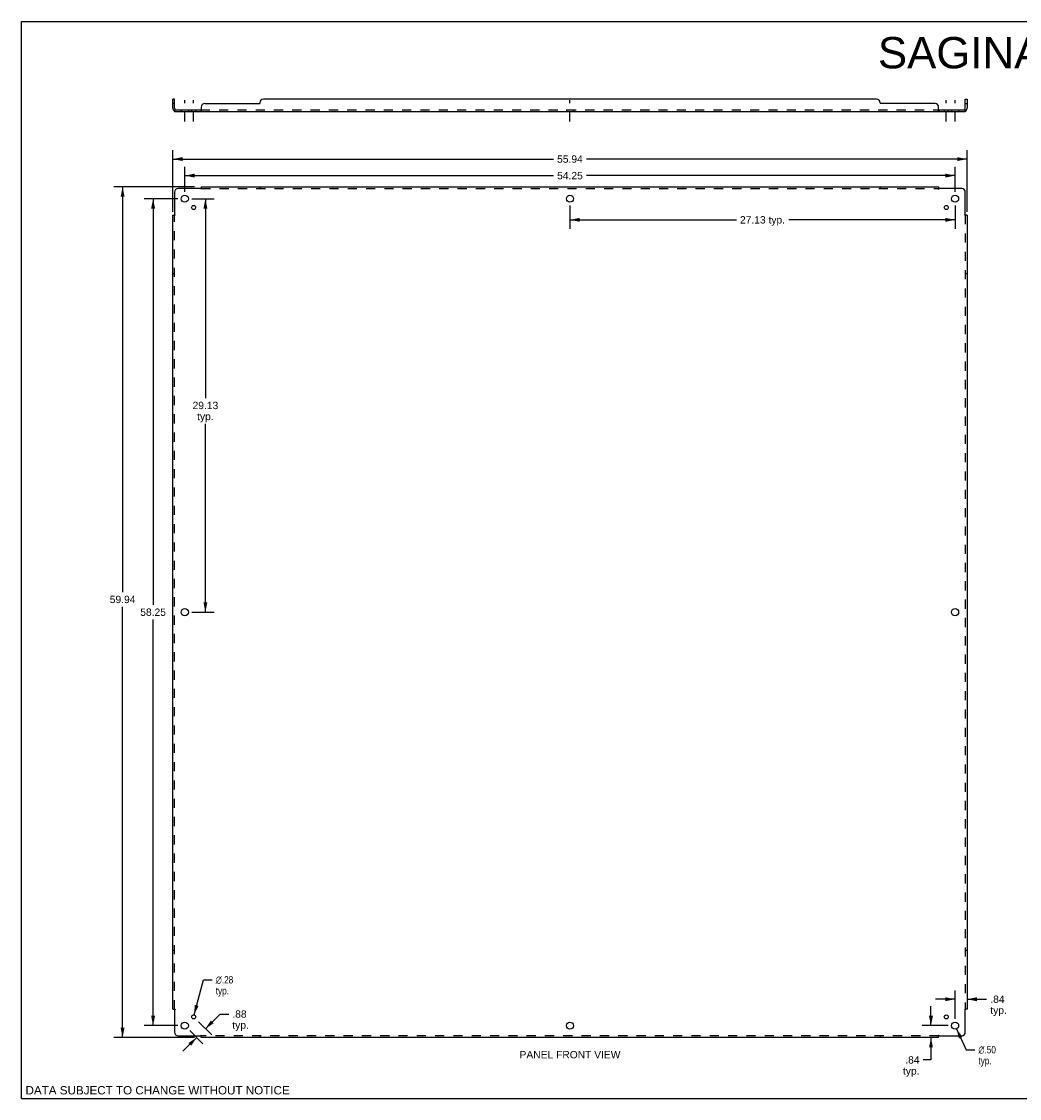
# Model space of a CAD drawing. Header units: inches. Extents: x 0 to 117, y 0 to 76.
# Tile 1 of 2: x 0 to 70, y 0 to 76. Entities that reach past the tile are written whole.
import ezdxf

# ---------------------------------------------------------------- set-up
doc = ezdxf.new("R2010")
doc.units = ezdxf.units.IN
doc.header["$LTSCALE"] = 6.448276
doc.header["$MEASUREMENT"] = 0
doc.linetypes.add('DASHED', pattern=[0.2, 0.1, -0.1])
doc.linetypes.add('HIDDEN', pattern=[0.2, 0.1, -0.1])
doc.layers.get('0').update_dxf_attribs({"linetype": 'CONTINUOUS'})
for name, color, linetype in [('02___PRT_ALL_AXES', 7, 'CONTINUOUS'), ('21_WIDE_OR_GREATER', 7, 'CONTINUOUS'), ('DEFAULT_2', 8, 'HIDDEN'), ('DIMENSIONS', 7, 'CONTINUOUS')]:
    doc.layers.add(name, color=color, linetype=linetype)
doc.styles.get("Standard").update_dxf_attribs({"font": 'arial.ttf'})
doc.styles.add('TEXTSTYLE_1', font='gdt', dxfattribs={"width": 0.8})
doc.dimstyles.new('DIMSTYLE_1', dxfattribs={"dimtxt": 0.517241, "dimasz": 0.689655, "dimexe": 0.09, "dimexo": 0.07, "dimgap": 0.0375, "dimtad": 0, "dimtih": 1, "dimtoh": 1, "dimzin": 4, "dimdsep": 46, "dimtxsty": 'Standard', "dimblk": '_FILLED', "dimblk1": '_FILLED', "dimblk2": '_FILLED', "dimcen": 0.09, "dimazin": 1, "dimtfac": 1, "dimtofl": 0, "dimtmove": 0, "dimatfit": 3, "dimldrblk": '_FILLED', "dimfxl": 0, "dimtolj": 1, "dimtzin": 4, "dimarcsym": 0})
doc.dimstyles.new('DIMSTYLE_2', dxfattribs={"dimtxt": 0.517241, "dimasz": 0.689655, "dimexe": 0.09, "dimexo": 0.07, "dimgap": 0.09, "dimtad": 0, "dimtih": 1, "dimtoh": 1, "dimzin": 4, "dimdsep": 46, "dimtxsty": 'Standard', "dimblk": '_FILLED', "dimblk1": '_FILLED', "dimblk2": '_FILLED', "dimcen": 0.09, "dimazin": 1, "dimtfac": 1, "dimtofl": 0, "dimtmove": 0, "dimatfit": 1, "dimldrblk": '_FILLED', "dimfxl": 0, "dimtolj": 1, "dimtzin": 4, "dimarcsym": 0})

# ---------------------------------------------------------------- blocks, each defined once
blk = doc.blocks.new('_FILLED')
at = {"color": 0, "linetype": 'ByBlock'}
blk.add_solid([(0, 0), (-1, 0.2), (-1, -0.2)], dxfattribs=at)
blk = doc.blocks.new('*D1')
at = {"layer": 'DIMENSIONS', "color": 2, "linetype": 'Continuous'}
for p, q in [((11.983, 63.381), (13.57, 63.381)), ((12.95, 63.381), (12.95, 49.335)), ((12.95, 34.256), (12.95, 47.525)), ((11.983, 34.256), (13.57, 34.256))]:
    blk.add_line(p, q, dxfattribs=at)
at = {"layer": 'DIMENSIONS', "color": 2, "linetype": 'Continuous', "xscale": 0.6896551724, "yscale": 0.6896551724, "zscale": 0.6896551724}
for p, rotation in [((12.95, 63.381), 90), ((12.95, 34.256), 270)]:
    blk.add_blockref('_FILLED', p, dxfattribs=dict(at, rotation=rotation))
at = {"layer": 'DIMENSIONS', "color": 2, "linetype": 'Continuous', "insert": (12.95, 49.077), "char_height": 0.5172, "width": 1.80746, "attachment_point": 2, "line_spacing_factor": 0.9}
blk.add_mtext('29.13\\Ptyp.', dxfattribs=at)
blk = doc.blocks.new('*D2')
at = {"layer": 'DIMENSIONS', "color": 2, "linetype": 'Continuous'}
for p, q in [((38.625, 62.898), (38.625, 61.271)), ((65.75, 62.898), (65.75, 61.271)), ((38.625, 61.892), (50.344, 61.892)), ((65.75, 61.892), (54.032, 61.892))]:
    blk.add_line(p, q, dxfattribs=at)
at = {"layer": 'DIMENSIONS', "color": 2, "linetype": 'Continuous', "xscale": 0.6896551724, "yscale": 0.6896551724, "zscale": 0.6896551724, "rotation": 180}
blk.add_blockref('_FILLED', (38.625, 61.892), dxfattribs=at)
at = {"layer": 'DIMENSIONS', "color": 2, "linetype": 'Continuous', "xscale": 0.6896551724, "yscale": 0.6896551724, "zscale": 0.6896551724}
blk.add_blockref('_FILLED', (65.75, 61.892), dxfattribs=at)
at = {"layer": 'DIMENSIONS', "color": 2, "linetype": 'Continuous', "insert": (52.188, 62.151), "char_height": 0.5172, "width": 3.17075, "attachment_point": 2, "line_spacing_factor": 0.9}
blk.add_mtext('27.13 typ.', dxfattribs=at)
blk = doc.blocks.new('*D3')
at = {"layer": 'DIMENSIONS', "color": 2, "linetype": 'Continuous'}
for p, q in [((11.5, 63.863), (11.5, 65.63)), ((65.75, 63.863), (65.75, 65.63)), ((11.5, 65.01), (37.463, 65.01)), ((65.75, 65.01), (39.788, 65.01))]:
    blk.add_line(p, q, dxfattribs=at)
at = {"layer": 'DIMENSIONS', "color": 2, "linetype": 'Continuous', "xscale": 0.6896551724, "yscale": 0.6896551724, "zscale": 0.6896551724, "rotation": 180}
blk.add_blockref('_FILLED', (11.5, 65.01), dxfattribs=at)
at = {"layer": 'DIMENSIONS', "color": 2, "linetype": 'Continuous', "xscale": 0.6896551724, "yscale": 0.6896551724, "zscale": 0.6896551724}
blk.add_blockref('_FILLED', (65.75, 65.01), dxfattribs=at)
at = {"layer": 'DIMENSIONS', "color": 2, "linetype": 'Continuous', "insert": (38.625, 65.268), "char_height": 0.5172, "width": 1.80746, "attachment_point": 2, "line_spacing_factor": 0.9}
blk.add_mtext('54.25', dxfattribs=at)
blk = doc.blocks.new('*D4')
at = {"layer": 'DIMENSIONS', "color": 2, "linetype": 'Continuous'}
for p, q in [((10.657, 62.457), (10.657, 66.794)), ((66.594, 62.457), (66.594, 66.794)), ((10.657, 66.173), (37.463, 66.173)), ((66.594, 66.173), (39.788, 66.173))]:
    blk.add_line(p, q, dxfattribs=at)
at = {"layer": 'DIMENSIONS', "color": 2, "linetype": 'Continuous', "xscale": 0.6896551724, "yscale": 0.6896551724, "zscale": 0.6896551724, "rotation": 180}
blk.add_blockref('_FILLED', (10.657, 66.173), dxfattribs=at)
at = {"layer": 'DIMENSIONS', "color": 2, "linetype": 'Continuous', "xscale": 0.6896551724, "yscale": 0.6896551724, "zscale": 0.6896551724}
blk.add_blockref('_FILLED', (66.594, 66.173), dxfattribs=at)
at = {"layer": 'DIMENSIONS', "color": 2, "linetype": 'Continuous', "insert": (38.625, 66.432), "char_height": 0.5172, "width": 1.80746, "attachment_point": 2, "line_spacing_factor": 0.9}
blk.add_mtext('55.94', dxfattribs=at)
blk = doc.blocks.new('*D5')
at = {"layer": 'DIMENSIONS', "color": 2, "linetype": 'Continuous'}
for p, q in [((11.018, 63.381), (8.644, 63.381)), ((9.265, 63.381), (9.265, 34.773)), ((9.265, 5.131), (9.265, 33.738)), ((11.018, 5.131), (8.644, 5.131))]:
    blk.add_line(p, q, dxfattribs=at)
at = {"layer": 'DIMENSIONS', "color": 2, "linetype": 'Continuous', "xscale": 0.6896551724, "yscale": 0.6896551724, "zscale": 0.6896551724}
for p, rotation in [((9.265, 63.381), 90), ((9.265, 5.131), 270)]:
    blk.add_blockref('_FILLED', p, dxfattribs=dict(at, rotation=rotation))
at = {"layer": 'DIMENSIONS', "color": 2, "linetype": 'Continuous', "insert": (9.265, 34.514), "char_height": 0.5172, "width": 1.80746, "attachment_point": 2, "line_spacing_factor": 0.9}
blk.add_mtext('58.25', dxfattribs=at)
blk = doc.blocks.new('*D6')
at = {"layer": '21_WIDE_OR_GREATER', "color": 2, "linetype": 'Continuous'}
for p, q in [((12.174, 64.224), (6.497, 64.224)), ((7.118, 64.224), (7.118, 35.671)), ((7.118, 4.287), (7.118, 34.636)), ((12.174, 4.287), (6.497, 4.287))]:
    blk.add_line(p, q, dxfattribs=at)
at = {"layer": '21_WIDE_OR_GREATER', "color": 2, "linetype": 'Continuous', "xscale": 0.6896551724, "yscale": 0.6896551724, "zscale": 0.6896551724}
for p, rotation in [((7.118, 64.224), 90), ((7.118, 4.287), 270)]:
    blk.add_blockref('_FILLED', p, dxfattribs=dict(at, rotation=rotation))
at = {"layer": '21_WIDE_OR_GREATER', "color": 2, "linetype": 'Continuous', "insert": (7.118, 35.412), "char_height": 0.5172, "width": 1.80746, "attachment_point": 2, "line_spacing_factor": 0.9}
blk.add_mtext('59.94', dxfattribs=at)
blk = doc.blocks.new('*D7')
at = {"layer": 'DIMENSIONS', "color": 2, "linetype": 'Continuous'}
for p, q in [((12.155, 5.885), (12.817, 8.36)), ((12.817, 8.36), (13.421, 8.36))]:
    blk.add_line(p, q, dxfattribs=at)
at = {"layer": 'DIMENSIONS', "color": 2, "linetype": 'Continuous', "xscale": 0.6896551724, "yscale": 0.6896551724, "zscale": 0.6896551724, "rotation": 255.0252638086}
blk.add_blockref('_FILLED', (12.155, 5.885), dxfattribs=at)
at = {"layer": 'DIMENSIONS', "color": 2, "linetype": 'Continuous', "insert": (13.679, 8.619), "char_height": 0.51724, "width": 1.69337, "attachment_point": 1, "line_spacing_factor": 0.9, "style": 'TEXTSTYLE_1'}
blk.add_mtext('{\\fgdt;n}\\fArial;.28\\Ptyp.', dxfattribs=at)
blk = doc.blocks.new('*D8')
at = {"layer": 'DIMENSIONS', "color": 2, "linetype": 'Continuous'}
for p, q in [((12.461, 5.408), (13.393, 4.475)), ((12.954, 4.914), (13.985, 5.945)), ((13.985, 5.945), (14.589, 5.945)), ((11.842, 4.789), (12.775, 3.857)), ((12.336, 4.295), (11.36, 3.32))]:
    blk.add_line(p, q, dxfattribs=at)
at = {"layer": 'DIMENSIONS', "color": 2, "linetype": 'Continuous', "xscale": 0.6896551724, "yscale": 0.6896551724, "zscale": 0.6896551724}
for p, rotation in [((12.954, 4.914), 225), ((12.336, 4.295), 45)]:
    blk.add_blockref('_FILLED', p, dxfattribs=dict(at, rotation=rotation))
at = {"layer": 'DIMENSIONS', "color": 2, "linetype": 'Continuous', "insert": (14.847, 6.204), "char_height": 0.5172, "width": 1.16331, "attachment_point": 1, "line_spacing_factor": 0.9}
blk.add_mtext('.88\\Ptyp.', dxfattribs=at)
blk = doc.blocks.new('*D9')
at = {"layer": 'DIMENSIONS', "color": 2, "linetype": 'Continuous'}
for p, q in [((65.855, 4.904), (66.533, 3.437)), ((66.533, 3.437), (67.136, 3.437))]:
    blk.add_line(p, q, dxfattribs=at)
at = {"layer": 'DIMENSIONS', "color": 2, "linetype": 'Continuous', "xscale": 0.6896551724, "yscale": 0.6896551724, "zscale": 0.6896551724, "rotation": 114.7864448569}
blk.add_blockref('_FILLED', (65.855, 4.904), dxfattribs=at)
at = {"layer": 'DIMENSIONS', "color": 2, "linetype": 'Continuous', "insert": (67.395, 3.695), "char_height": 0.51724, "width": 1.69337, "attachment_point": 1, "line_spacing_factor": 0.9, "style": 'TEXTSTYLE_1'}
blk.add_mtext('{\\fgdt;n}\\fArial;.50\\Ptyp.', dxfattribs=at)
blk = doc.blocks.new('*D10')
at = {"layer": '21_WIDE_OR_GREATER', "color": 2, "linetype": 'Continuous'}
for p, q in [((64.053, 5.131), (64.053, 6.51)), ((65.268, 5.131), (63.432, 5.131)), ((64.053, 4.287), (64.053, 2.718)), ((64.053, 2.718), (63.505, 2.718))]:
    blk.add_line(p, q, dxfattribs=at)
at = {"layer": '21_WIDE_OR_GREATER', "color": 2, "linetype": 'Continuous', "xscale": 0.6896551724, "yscale": 0.6896551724, "zscale": 0.6896551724}
for p, rotation in [((64.053, 5.131), 270), ((64.053, 4.287), 90)]:
    blk.add_blockref('_FILLED', p, dxfattribs=dict(at, rotation=rotation))
at = {"layer": '21_WIDE_OR_GREATER', "color": 2, "linetype": 'Continuous', "insert": (63.246, 2.976), "char_height": 0.5172, "width": 1.16331, "attachment_point": 3, "line_spacing_factor": 0.9}
blk.add_mtext('.84\\Ptyp.', dxfattribs=at)
blk = doc.blocks.new('*D11')
at = {"layer": 'DIMENSIONS', "color": 2, "linetype": 'Continuous'}
for p, q in [((65.75, 5.613), (65.75, 7.611)), ((65.75, 6.99), (64.371, 6.99)), ((66.594, 6.99), (67.974, 6.99))]:
    blk.add_line(p, q, dxfattribs=at)
at = {"layer": 'DIMENSIONS', "color": 2, "linetype": 'Continuous', "xscale": 0.6896551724, "yscale": 0.6896551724, "zscale": 0.6896551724}
blk.add_blockref('_FILLED', (65.75, 6.99), dxfattribs=at)
at = {"layer": 'DIMENSIONS', "color": 2, "linetype": 'Continuous', "xscale": 0.6896551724, "yscale": 0.6896551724, "zscale": 0.6896551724, "rotation": 180}
blk.add_blockref('_FILLED', (66.594, 6.99), dxfattribs=at)
at = {"layer": 'DIMENSIONS', "color": 2, "linetype": 'Continuous', "insert": (68.232, 7.249), "char_height": 0.5172, "width": 1.16331, "attachment_point": 1, "line_spacing_factor": 0.9}
blk.add_mtext('.84\\Ptyp.', dxfattribs=at)

msp = doc.modelspace()

# ---------------------------------------------------------------- linework, layer by layer
at = {"color": 7, "linetype": 'Continuous'}
for p, q in [((0, 0), (0, 75.862)), ((0, 75.862), (117.241, 75.862)), ((10.782, 70.394), (10.657, 70.394)), ((10.782, 70.082), (10.657, 70.082)), ((10.782, 69.756), (10.782, 70.394)), ((66.469, 70.394), (66.594, 70.394)), ((66.469, 69.756), (66.469, 70.394)), ((66.469, 70.082), (66.594, 70.082)), ((10.743, 69.573), (10.782, 69.62)), ((10.782, 69.644), (10.782, 69.519)), ((10.782, 69.644), (12.621, 69.644)), ((12.621, 69.644), (12.621, 69.519)), ((64.63, 69.644), (66.469, 69.644)), ((64.63, 69.644), (64.63, 69.519)), ((66.469, 69.644), (66.469, 69.519)), ((66.508, 69.573), (66.469, 69.62)), ((0, 0), (117.241, 0))]:
    msp.add_line(p, q, dxfattribs=at)
at = {"color": 3, "linetype": 'Continuous'}
for p, q in [((10.657, 69.756), (10.657, 70.394)), ((12.657, 69.832), (12.657, 69.573)), ((12.907, 70.082), (16.782, 70.082)), ((16.782, 70.144), (16.782, 70.082)), ((60.219, 70.394), (17.032, 70.394)), ((60.469, 70.144), (60.469, 70.082)), ((64.344, 70.082), (60.469, 70.082)), ((64.594, 69.573), (64.594, 69.832)), ((66.594, 70.394), (66.594, 69.756)), ((10.782, 69.519), (66.469, 69.519)), ((10.782, 63.849), (10.782, 62.26)), ((12.621, 64.099), (11.032, 64.099)), ((12.64, 64.118), (12.633, 64.112)), ((12.657, 64.224), (12.657, 64.138)), ((12.657, 64.224), (64.594, 64.224)), ((64.594, 64.224), (64.594, 64.138)), ((66.219, 64.099), (64.63, 64.099)), ((66.469, 62.26), (66.469, 63.849)), ((10.657, 6.287), (10.657, 62.224)), ((10.657, 62.224), (10.743, 62.224)), ((66.488, 62.241), (66.481, 62.248)), ((66.594, 62.224), (66.508, 62.224)), ((66.594, 62.224), (66.594, 6.287)), ((10.657, 6.287), (10.743, 6.287)), ((10.763, 6.27), (10.769, 6.263)), ((10.782, 6.252), (10.782, 4.662)), ((66.469, 4.662), (66.469, 6.252)), ((66.594, 6.287), (66.508, 6.287)), ((11.032, 4.412), (12.621, 4.412)), ((12.657, 4.287), (12.657, 4.373)), ((64.594, 4.287), (12.657, 4.287)), ((64.594, 4.287), (64.594, 4.373)), ((64.611, 4.393), (64.618, 4.4)), ((64.63, 4.412), (66.219, 4.412))]:
    msp.add_line(p, q, dxfattribs=at)
for points in [[(10.743, 69.573), (10.745, 69.571), (10.747, 69.569), (10.749, 69.566), (10.751, 69.563), (10.753, 69.56), (10.755, 69.556), (10.757, 69.553), (10.758, 69.549), (10.761, 69.542)], [(10.761, 69.542), (10.763, 69.539), (10.765, 69.535), (10.766, 69.532), (10.768, 69.53), (10.769, 69.527), (10.771, 69.525), (10.773, 69.523), (10.775, 69.521), (10.777, 69.52), (10.779, 69.52), (10.78, 69.519), (10.782, 69.519)], [(12.646, 69.553), (12.643, 69.545), (12.641, 69.542), (12.64, 69.539), (12.638, 69.535), (12.637, 69.532), (12.635, 69.53), (12.633, 69.527), (12.631, 69.525), (12.629, 69.523), (12.628, 69.521), (12.626, 69.52), (12.624, 69.52), (12.623, 69.519), (12.621, 69.519)], [(12.657, 69.573), (12.655, 69.571), (12.654, 69.569), (12.652, 69.566), (12.65, 69.563), (12.649, 69.56), (12.647, 69.556), (12.646, 69.553)], [(64.594, 69.573), (64.596, 69.571), (64.597, 69.569), (64.599, 69.566), (64.601, 69.563), (64.602, 69.56), (64.604, 69.556), (64.605, 69.553), (64.608, 69.545)], [(64.608, 69.545), (64.61, 69.542), (64.611, 69.539), (64.613, 69.535), (64.614, 69.532), (64.616, 69.53), (64.618, 69.527), (64.62, 69.525), (64.621, 69.523), (64.623, 69.521), (64.625, 69.52), (64.627, 69.52), (64.628, 69.519), (64.63, 69.519)], [(66.492, 69.549), (66.489, 69.542), (66.488, 69.539), (66.486, 69.535), (66.485, 69.532), (66.483, 69.53), (66.481, 69.527), (66.48, 69.525), (66.478, 69.523), (66.476, 69.521), (66.474, 69.52), (66.472, 69.52), (66.471, 69.519), (66.469, 69.519)], [(66.508, 69.573), (66.506, 69.571), (66.503, 69.569), (66.501, 69.566), (66.499, 69.563), (66.498, 69.56), (66.496, 69.556), (66.494, 69.553), (66.492, 69.549)], [(12.633, 64.112), (12.631, 64.11), (12.629, 64.108), (12.628, 64.106), (12.626, 64.104), (12.624, 64.103), (12.623, 64.101), (12.621, 64.099)], [(12.657, 64.138), (12.655, 64.136), (12.654, 64.134), (12.652, 64.132), (12.65, 64.13), (12.649, 64.128), (12.647, 64.126), (12.646, 64.124), (12.644, 64.123), (12.643, 64.121), (12.641, 64.12), (12.64, 64.118)], [(64.594, 64.138), (64.596, 64.136), (64.597, 64.134), (64.599, 64.132), (64.601, 64.13), (64.602, 64.128), (64.604, 64.126), (64.605, 64.124), (64.607, 64.123), (64.608, 64.121), (64.61, 64.12), (64.611, 64.118)], [(64.611, 64.118), (64.618, 64.112), (64.62, 64.11), (64.621, 64.108), (64.623, 64.106), (64.625, 64.104), (64.627, 64.103), (64.628, 64.101), (64.63, 64.099)], [(10.743, 62.224), (10.745, 62.226), (10.747, 62.228), (10.749, 62.229), (10.751, 62.231), (10.753, 62.232), (10.755, 62.234), (10.757, 62.235), (10.758, 62.237), (10.76, 62.238), (10.761, 62.24), (10.763, 62.241)], [(10.763, 62.241), (10.769, 62.248), (10.771, 62.25), (10.773, 62.252), (10.775, 62.253), (10.777, 62.255), (10.779, 62.257), (10.78, 62.258), (10.782, 62.26)], [(66.481, 62.248), (66.48, 62.25), (66.478, 62.252), (66.476, 62.253), (66.474, 62.255), (66.472, 62.257), (66.471, 62.258), (66.469, 62.26)], [(66.508, 62.224), (66.506, 62.226), (66.503, 62.228), (66.501, 62.229), (66.499, 62.231), (66.498, 62.232), (66.496, 62.234), (66.494, 62.235), (66.492, 62.237), (66.491, 62.238), (66.489, 62.24), (66.488, 62.241)], [(10.743, 6.287), (10.745, 6.285), (10.747, 6.284), (10.749, 6.282), (10.751, 6.281), (10.753, 6.279), (10.755, 6.277), (10.757, 6.276), (10.758, 6.274), (10.76, 6.273), (10.761, 6.271), (10.763, 6.27)], [(10.769, 6.263), (10.771, 6.262), (10.773, 6.26), (10.775, 6.258), (10.777, 6.256), (10.779, 6.254), (10.78, 6.253), (10.782, 6.252)], [(66.488, 6.27), (66.481, 6.263), (66.48, 6.262), (66.478, 6.26), (66.476, 6.258), (66.474, 6.256), (66.472, 6.254), (66.471, 6.253), (66.469, 6.252)], [(66.508, 6.287), (66.506, 6.285), (66.503, 6.284), (66.501, 6.282), (66.499, 6.281), (66.498, 6.279), (66.496, 6.277), (66.494, 6.276), (66.492, 6.274), (66.491, 6.273), (66.489, 6.271), (66.488, 6.27)], [(12.64, 4.393), (12.633, 4.4), (12.631, 4.402), (12.629, 4.403), (12.628, 4.405), (12.626, 4.407), (12.624, 4.409), (12.623, 4.41), (12.621, 4.412)], [(12.657, 4.373), (12.655, 4.376), (12.654, 4.378), (12.652, 4.38), (12.65, 4.382), (12.649, 4.384), (12.647, 4.385), (12.646, 4.387), (12.644, 4.389), (12.643, 4.39), (12.641, 4.392), (12.64, 4.393)], [(64.594, 4.373), (64.596, 4.376), (64.597, 4.378), (64.599, 4.38), (64.601, 4.382), (64.602, 4.384), (64.604, 4.385), (64.605, 4.387), (64.607, 4.389), (64.608, 4.39), (64.61, 4.392), (64.611, 4.393)], [(64.618, 4.4), (64.62, 4.402), (64.621, 4.403), (64.623, 4.405), (64.625, 4.407), (64.627, 4.409), (64.628, 4.41), (64.63, 4.412)]]:
    msp.add_lwpolyline(points, dxfattribs=at)
at = {"color": 7, "linetype": 'Continuous'}
for points in [[(10.794, 69.649), (10.792, 69.648), (10.789, 69.646), (10.787, 69.645), (10.785, 69.645)], [(10.805, 69.659), (10.803, 69.657), (10.801, 69.655), (10.799, 69.653), (10.796, 69.651), (10.794, 69.649)], [(10.823, 69.67), (10.822, 69.67), (10.821, 69.67), (10.82, 69.67), (10.819, 69.67), (10.818, 69.67), (10.817, 69.669), (10.816, 69.668), (10.814, 69.667), (10.813, 69.665), (10.811, 69.664), (10.809, 69.662), (10.805, 69.659)], [(12.634, 69.655), (12.633, 69.653), (12.632, 69.651), (12.63, 69.649), (12.629, 69.648), (12.627, 69.646), (12.626, 69.645), (12.624, 69.645), (12.623, 69.644), (12.621, 69.644)], [(12.657, 69.67), (12.655, 69.67), (12.653, 69.67), (12.652, 69.67), (12.65, 69.67), (12.648, 69.67), (12.647, 69.669), (12.645, 69.668), (12.644, 69.667), (12.642, 69.665), (12.641, 69.664), (12.64, 69.662), (12.638, 69.661), (12.637, 69.659), (12.634, 69.655)], [(64.594, 69.67), (64.596, 69.67), (64.598, 69.67), (64.599, 69.67), (64.601, 69.67), (64.602, 69.67), (64.604, 69.669), (64.606, 69.668), (64.607, 69.667), (64.609, 69.665), (64.61, 69.664), (64.611, 69.662), (64.613, 69.661), (64.614, 69.659)], [(64.614, 69.659), (64.617, 69.655), (64.618, 69.653), (64.619, 69.651), (64.621, 69.649), (64.622, 69.648), (64.624, 69.646), (64.625, 69.645), (64.627, 69.645), (64.628, 69.644), (64.63, 69.644)], [(66.428, 69.67), (66.429, 69.67), (66.43, 69.67), (66.431, 69.67), (66.432, 69.67), (66.433, 69.67), (66.434, 69.669), (66.435, 69.668), (66.437, 69.667), (66.438, 69.665), (66.44, 69.664), (66.442, 69.662)], [(66.442, 69.662), (66.446, 69.659), (66.448, 69.657), (66.45, 69.655), (66.452, 69.653), (66.454, 69.651), (66.457, 69.649)], [(66.457, 69.649), (66.459, 69.648), (66.461, 69.646), (66.464, 69.645), (66.466, 69.645)]]:
    msp.add_lwpolyline(points, dxfattribs=at)
at = {"color": 3, "linetype": 'Continuous'}
for centre, radius, start, end in [((12.907, 69.832), 0.25, 90, 180), ((17.032, 70.144), 0.25, 90, 180), ((60.219, 70.144), 0.25, 0, 90), ((64.344, 69.832), 0.25, 0, 90), ((10.894, 69.756), 0.237, 180, 230.56585), ((66.357, 69.756), 0.237, 309.43415, 360), ((11.032, 63.849), 0.25, 90, 180), ((66.219, 63.849), 0.25, 0, 90), ((11.032, 4.662), 0.25, 180, 270), ((66.219, 4.662), 0.25, 270, 360)]:
    msp.add_arc(centre, radius, start, end, dxfattribs=at)
at = {"color": 7, "linetype": 'Continuous'}
for centre, start, end in [((10.894, 69.756), 180, 270), ((66.357, 69.756), 270, 360)]:
    msp.add_arc(centre, 0.112, start, end, dxfattribs=at)
at = {"layer": '02___PRT_ALL_AXES', "color": 2, "linetype": 'DASHED'}
for p, q in [((11.5, 68.83), (11.5, 70.334)), ((12.119, 68.83), (12.119, 70.334)), ((38.625, 68.83), (38.625, 70.334)), ((65.132, 68.83), (65.132, 70.334)), ((65.75, 68.83), (65.75, 70.334))]:
    msp.add_line(p, q, dxfattribs=at)
at = {"layer": '02___PRT_ALL_AXES', "color": 8, "linetype": 'HIDDEN'}
for p, q in [((11.25, 69.644), (11.25, 69.519)), ((11.25, 69.644), (11.75, 69.644)), ((11.25, 69.519), (11.75, 69.519)), ((11.75, 69.644), (11.75, 69.519)), ((11.979, 69.644), (11.979, 69.519)), ((11.979, 69.644), (12.26, 69.644)), ((11.979, 69.519), (12.26, 69.519)), ((12.26, 69.644), (12.26, 69.519)), ((38.375, 69.644), (38.375, 69.519)), ((38.375, 69.644), (38.875, 69.644)), ((38.375, 69.519), (38.875, 69.519)), ((38.875, 69.644), (38.875, 69.519)), ((64.991, 69.644), (65.272, 69.644)), ((64.991, 69.644), (64.991, 69.519)), ((64.991, 69.519), (65.272, 69.519)), ((65.272, 69.644), (65.272, 69.519)), ((65.5, 69.644), (66, 69.644)), ((65.5, 69.644), (65.5, 69.519)), ((65.5, 69.519), (66, 69.519)), ((66, 69.644), (66, 69.519))]:
    msp.add_line(p, q, dxfattribs=at)
at = {"layer": '02___PRT_ALL_AXES', "color": 3, "linetype": 'Continuous'}
for centre, radius in [((11.5, 63.381), 0.25), ((38.625, 63.381), 0.25), ((65.75, 63.381), 0.25), ((12.119, 62.762), 0.141), ((65.132, 62.762), 0.141), ((11.5, 34.256), 0.25), ((65.75, 34.256), 0.25), ((11.5, 5.131), 0.25), ((12.119, 5.749), 0.141), ((38.625, 5.131), 0.25), ((65.132, 5.749), 0.141), ((65.75, 5.131), 0.25)]:
    msp.add_circle(centre, radius, dxfattribs=at)
at = {"layer": 'DEFAULT_2', "color": 8, "linetype": 'HIDDEN'}
for p, q in [((10.782, 69.62), (10.823, 69.67)), ((10.782, 69.585), (10.782, 69.585)), ((10.802, 69.645), (10.801, 69.644)), ((10.805, 69.648), (10.805, 69.648)), ((12.621, 69.644), (64.63, 69.644)), ((12.624, 69.645), (12.623, 69.644)), ((12.627, 69.646), (12.626, 69.645)), ((64.606, 69.668), (64.607, 69.667)), ((64.624, 69.646), (64.625, 69.645)), ((64.625, 69.645), (64.627, 69.645)), ((64.627, 69.52), (64.628, 69.519)), ((66.469, 69.62), (66.428, 69.67)), ((12.657, 64.138), (12.657, 64.059)), ((12.657, 64.099), (64.594, 64.099)), ((16.782, 64.224), (16.782, 64.099)), ((60.469, 64.224), (60.469, 64.099)), ((64.594, 64.138), (64.594, 64.059)), ((10.743, 62.224), (10.823, 62.224)), ((10.782, 6.287), (10.782, 62.224)), ((66.508, 62.224), (66.428, 62.224)), ((66.469, 62.224), (66.469, 6.287)), ((10.782, 58.099), (10.657, 58.099)), ((66.594, 58.099), (66.469, 58.099)), ((10.782, 10.412), (10.657, 10.412)), ((66.594, 10.412), (66.469, 10.412)), ((10.743, 6.287), (10.823, 6.287)), ((66.508, 6.287), (66.428, 6.287)), ((12.657, 4.373), (12.657, 4.453)), ((64.594, 4.412), (12.657, 4.412)), ((16.782, 4.412), (16.782, 4.287)), ((60.469, 4.412), (60.469, 4.287)), ((64.594, 4.373), (64.594, 4.453))]:
    msp.add_line(p, q, dxfattribs=at)
for points in [[(10.782, 69.585), (10.782, 69.585), (10.782, 69.585), (10.782, 69.585), (10.782, 69.586), (10.782, 69.586), (10.782, 69.587), (10.782, 69.587), (10.782, 69.588), (10.782, 69.588), (10.782, 69.589), (10.782, 69.59), (10.782, 69.59), (10.783, 69.591), (10.783, 69.592), (10.783, 69.593), (10.783, 69.593), (10.783, 69.594), (10.783, 69.595), (10.784, 69.595), (10.784, 69.596), (10.784, 69.597), (10.784, 69.598), (10.784, 69.599), (10.784, 69.599), (10.785, 69.6), (10.785, 69.601), (10.785, 69.602), (10.785, 69.603), (10.786, 69.603), (10.786, 69.604), (10.786, 69.605), (10.786, 69.606), (10.787, 69.607), (10.787, 69.608), (10.787, 69.609), (10.787, 69.61), (10.788, 69.61), (10.788, 69.611), (10.788, 69.612), (10.789, 69.613), (10.789, 69.614), (10.789, 69.615), (10.79, 69.616), (10.79, 69.617), (10.79, 69.618), (10.791, 69.619), (10.791, 69.62), (10.791, 69.621), (10.792, 69.622), (10.792, 69.623), (10.793, 69.624), (10.793, 69.625), (10.794, 69.626), (10.794, 69.627), (10.794, 69.628), (10.795, 69.629), (10.795, 69.63), (10.796, 69.631), (10.796, 69.632), (10.796, 69.633), (10.797, 69.634), (10.797, 69.634), (10.798, 69.635), (10.798, 69.636), (10.798, 69.637), (10.799, 69.638), (10.799, 69.638), (10.8, 69.639), (10.8, 69.64), (10.8, 69.641), (10.801, 69.641), (10.801, 69.642), (10.801, 69.643), (10.802, 69.644), (10.802, 69.644), (10.803, 69.645), (10.803, 69.645), (10.803, 69.646), (10.804, 69.647), (10.804, 69.647), (10.804, 69.648), (10.804, 69.648), (10.805, 69.648), (10.805, 69.648)], [(10.785, 69.645), (10.783, 69.644), (10.782, 69.644)], [(10.782, 69.588), (10.782, 69.587), (10.782, 69.587), (10.782, 69.586), (10.782, 69.586), (10.782, 69.585), (10.782, 69.585), (10.782, 69.585), (10.782, 69.585)], [(10.805, 69.648), (10.805, 69.648), (10.805, 69.648), (10.804, 69.648), (10.804, 69.647), (10.804, 69.647), (10.804, 69.647), (10.803, 69.646), (10.803, 69.646), (10.802, 69.645), (10.802, 69.645)], [(12.631, 69.525), (12.629, 69.523), (12.628, 69.521), (12.626, 69.52), (12.624, 69.52), (12.623, 69.519)], [(12.652, 69.67), (12.65, 69.67), (12.648, 69.67), (12.647, 69.669), (12.645, 69.668), (12.644, 69.667)], [(64.599, 69.67), (64.601, 69.67), (64.602, 69.67), (64.604, 69.669)], [(64.62, 69.525), (64.621, 69.523), (64.623, 69.521), (64.625, 69.52)], [(66.449, 69.644), (66.449, 69.645), (66.448, 69.645), (66.448, 69.646), (66.448, 69.646), (66.447, 69.647), (66.447, 69.647), (66.447, 69.648), (66.447, 69.648), (66.446, 69.648), (66.446, 69.648), (66.446, 69.648)], [(66.446, 69.648), (66.446, 69.648), (66.446, 69.648), (66.446, 69.648), (66.446, 69.648), (66.447, 69.648), (66.447, 69.647), (66.447, 69.647), (66.447, 69.646), (66.448, 69.646), (66.448, 69.645), (66.448, 69.645), (66.449, 69.644), (66.449, 69.643), (66.449, 69.643), (66.45, 69.642), (66.45, 69.642), (66.45, 69.641), (66.451, 69.64), (66.451, 69.64), (66.452, 69.639), (66.452, 69.638), (66.452, 69.637), (66.453, 69.637), (66.453, 69.636), (66.453, 69.635), (66.454, 69.634), (66.454, 69.634), (66.454, 69.633), (66.455, 69.632), (66.455, 69.631), (66.456, 69.631), (66.456, 69.63), (66.456, 69.629), (66.457, 69.628), (66.457, 69.627), (66.457, 69.626), (66.458, 69.625), (66.458, 69.624), (66.458, 69.623), (66.459, 69.623), (66.459, 69.622), (66.46, 69.621), (66.46, 69.62), (66.46, 69.619), (66.461, 69.618), (66.461, 69.616), (66.461, 69.615), (66.462, 69.614), (66.462, 69.613), (66.463, 69.612), (66.463, 69.611), (66.463, 69.61), (66.464, 69.609), (66.464, 69.608), (66.464, 69.607), (66.465, 69.605), (66.465, 69.604), (66.465, 69.603), (66.466, 69.602), (66.466, 69.601), (66.466, 69.6), (66.466, 69.599), (66.467, 69.598), (66.467, 69.597), (66.467, 69.596), (66.467, 69.595), (66.468, 69.594), (66.468, 69.593), (66.468, 69.592), (66.468, 69.591), (66.468, 69.59), (66.469, 69.589), (66.469, 69.589), (66.469, 69.588), (66.469, 69.587), (66.469, 69.586), (66.469, 69.586), (66.469, 69.585), (66.469, 69.585), (66.469, 69.585)], [(66.466, 69.645), (66.467, 69.644), (66.469, 69.644)], [(66.469, 69.585), (66.469, 69.585), (66.469, 69.585), (66.469, 69.585), (66.469, 69.585), (66.469, 69.585), (66.469, 69.585), (66.469, 69.586), (66.469, 69.586), (66.469, 69.587), (66.469, 69.588)], [(12.634, 64.08), (12.632, 64.085), (12.63, 64.087), (12.629, 64.089), (12.627, 64.092), (12.626, 64.094), (12.624, 64.096), (12.623, 64.098), (12.621, 64.099)], [(12.657, 64.059), (12.655, 64.059), (12.653, 64.06), (12.652, 64.061), (12.65, 64.062), (12.648, 64.063), (12.647, 64.064), (12.645, 64.065), (12.644, 64.067), (12.642, 64.069), (12.641, 64.07), (12.64, 64.072), (12.638, 64.074), (12.637, 64.076), (12.636, 64.078), (12.634, 64.08)], [(64.594, 64.059), (64.596, 64.059), (64.598, 64.06), (64.599, 64.061), (64.601, 64.062), (64.602, 64.063), (64.604, 64.064), (64.606, 64.065), (64.607, 64.067), (64.609, 64.069), (64.61, 64.07), (64.611, 64.072), (64.613, 64.074), (64.614, 64.076), (64.615, 64.078), (64.617, 64.08), (64.619, 64.085)], [(64.619, 64.085), (64.621, 64.087), (64.622, 64.089), (64.624, 64.092), (64.625, 64.094), (64.627, 64.096), (64.628, 64.098), (64.63, 64.099)], [(10.796, 62.25), (10.794, 62.251), (10.792, 62.253), (10.789, 62.254), (10.787, 62.255), (10.785, 62.257), (10.783, 62.258), (10.782, 62.26)], [(10.823, 62.224), (10.822, 62.226), (10.821, 62.228), (10.82, 62.23), (10.819, 62.231), (10.818, 62.233), (10.817, 62.234), (10.816, 62.236), (10.814, 62.237), (10.813, 62.239), (10.811, 62.24), (10.809, 62.242), (10.807, 62.243), (10.805, 62.244), (10.803, 62.246), (10.801, 62.247), (10.796, 62.25)], [(66.428, 62.224), (66.429, 62.226), (66.43, 62.228), (66.431, 62.23), (66.432, 62.231), (66.433, 62.233), (66.434, 62.234), (66.435, 62.236), (66.437, 62.237), (66.438, 62.239), (66.44, 62.24), (66.442, 62.242), (66.444, 62.243), (66.446, 62.244), (66.448, 62.246), (66.45, 62.247)], [(66.45, 62.247), (66.454, 62.25), (66.457, 62.251), (66.459, 62.253), (66.461, 62.254), (66.464, 62.255), (66.466, 62.257), (66.467, 62.258), (66.469, 62.26)], [(10.801, 6.265), (10.796, 6.262), (10.794, 6.26), (10.792, 6.259), (10.789, 6.257), (10.787, 6.256), (10.785, 6.254), (10.783, 6.253), (10.782, 6.252)], [(10.823, 6.287), (10.822, 6.285), (10.821, 6.283), (10.82, 6.282), (10.819, 6.28), (10.818, 6.279), (10.817, 6.277), (10.816, 6.276), (10.814, 6.274), (10.813, 6.273), (10.811, 6.271), (10.809, 6.27), (10.807, 6.269), (10.805, 6.267), (10.803, 6.266), (10.801, 6.265)], [(66.428, 6.287), (66.429, 6.285), (66.43, 6.283), (66.431, 6.282), (66.432, 6.28), (66.433, 6.279), (66.434, 6.277), (66.435, 6.276), (66.437, 6.274), (66.438, 6.273), (66.44, 6.271), (66.442, 6.27), (66.444, 6.269), (66.446, 6.267), (66.448, 6.266), (66.45, 6.265), (66.454, 6.262)], [(66.454, 6.262), (66.457, 6.26), (66.459, 6.259), (66.461, 6.257), (66.464, 6.256), (66.466, 6.254), (66.467, 6.253), (66.469, 6.252)], [(12.632, 4.427), (12.63, 4.424), (12.629, 4.422), (12.627, 4.42), (12.626, 4.418), (12.624, 4.415), (12.623, 4.414), (12.621, 4.412)], [(12.657, 4.453), (12.655, 4.452), (12.653, 4.451), (12.652, 4.451), (12.65, 4.45), (12.648, 4.449), (12.647, 4.447), (12.645, 4.446), (12.644, 4.444), (12.642, 4.443), (12.641, 4.441), (12.64, 4.439), (12.638, 4.438), (12.637, 4.436), (12.636, 4.433), (12.634, 4.431), (12.632, 4.427)], [(64.594, 4.453), (64.596, 4.452), (64.598, 4.451), (64.599, 4.451), (64.601, 4.45), (64.602, 4.449), (64.604, 4.447), (64.606, 4.446), (64.607, 4.444), (64.609, 4.443), (64.61, 4.441), (64.611, 4.439), (64.613, 4.438), (64.614, 4.436), (64.615, 4.433), (64.617, 4.431)], [(64.617, 4.431), (64.619, 4.427), (64.621, 4.424), (64.622, 4.422), (64.624, 4.42), (64.625, 4.418), (64.627, 4.415), (64.628, 4.414), (64.63, 4.412)]]:
    msp.add_lwpolyline(points, dxfattribs=at)
for centre, start, end in [((10.894, 69.756), 230.56585, 270), ((66.357, 69.756), 270, 309.43415)]:
    msp.add_arc(centre, 0.237, start, end, dxfattribs=at)

# ---------------------------------------------------------------- texts
at = {"layer": 'DIMENSIONS', "color": 2, "linetype": 'Continuous', "attachment_point": 2, "line_spacing_factor": 0.9}
for s, insert, char_height, width in [('SAGINAW CONTROL & ENGINEERING\\PSCE-72P60F1GALV', (88.235, 74.771), 2.2069, 55.7385), ('PANEL FRONT VIEW', (38.63, 3.344), 0.51724, 7.0914), ('DATA SUBJECT TO CHANGE WITHOUT NOTICE', (9.584, 0.871), 0.58621, 18.57121)]:
    msp.add_mtext(s, dxfattribs=dict(at, insert=insert, char_height=char_height, width=width))

# ---------------------------------------------------------------- dimensions: what is measured, and where the dimension line sits
at = {"layer": '21_WIDE_OR_GREATER', "color": 2, "linetype": 'Continuous'}
dim = msp.add_linear_dim(base=(7.118, 64.224), p1=(12.244, 4.287), p2=(12.244, 64.224), angle=90, dimstyle='DIMSTYLE_1', dxfattribs=at)
dim.commit()
dim.dimension.update_dxf_attribs({"geometry": '*D6', "text_midpoint": (7.116, 35.151), "dimtype": 160})
dim = msp.add_linear_dim(base=(64.053, 5.131), p1=(64.344, 4.287), p2=(65.338, 5.131), angle=90, text='<>\\Ptyp.', dimstyle='DIMSTYLE_1', dxfattribs=at)
dim.commit()
dim.dimension.update_dxf_attribs({"geometry": '*D10', "text_midpoint": (62.665, 2.33), "dimtype": 160})
at = {"layer": 'DIMENSIONS', "color": 2, "linetype": 'Continuous'}
dim = msp.add_linear_dim(base=(66.594, 66.173), p1=(10.657, 62.387), p2=(66.594, 62.387), dimstyle='DIMSTYLE_1', dxfattribs=at)
dim.commit()
dim.dimension.update_dxf_attribs({"geometry": '*D4', "text_midpoint": (38.623, 66.17), "dimtype": 160})
for base, p1, p2, angle, picture, middle in [((11.5, 65.01), (65.75, 63.793), (11.5, 63.793), 180, '*D3', (38.625, 65.007)), ((9.265, 5.131), (11.088, 63.381), (11.088, 5.131), 270, '*D5', (9.265, 34.253))]:
    dim = msp.add_linear_dim(base=base, p1=p1, p2=p2, angle=angle, dimstyle='DIMSTYLE_1', dxfattribs=at)
    dim.commit()
    dim.dimension.update_dxf_attribs({"geometry": picture, "text_midpoint": middle, "dimtype": 160})
for base, p1, p2, angle, text, picture, middle in [((12.94978756, 34.255690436), (11.913197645, 63.380690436), (11.913197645, 34.255690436), 270, '<>\\Ptyp.', '*D1', (12.94978756, 48.430259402)), ((38.625439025, 61.892151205), (65.750439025, 62.967931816), (38.625439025, 62.967931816), 180, '<> typ.', '*D2', (52.187939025, 61.892151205)), ((65.75, 6.99), (66.594, 6.537), (65.75, 5.543), 180, '<>\\Ptyp.', '*D11', (68.814, 6.602)), ((12.3356, 4.2955), (12.411, 5.4575), (11.7923, 4.8388), 225, '<>\\Ptyp.', '*D8', (15.4291, 5.5573))]:
    dim = msp.add_linear_dim(base=base, p1=p1, p2=p2, angle=angle, text=text, dimstyle='DIMSTYLE_1', dxfattribs=at)
    dim.commit()
    dim.dimension.update_dxf_attribs({"geometry": picture, "text_midpoint": middle, "dimtype": 160})
for p1, p2, picture, middle in [((12.155, 5.885), (12.083, 5.614), '*D7', (14.526, 7.972)), ((65.855, 4.904), (65.646, 5.358), '*D9', (68.241, 3.049))]:
    dim = msp.add_diameter_dim_2p(p1=p1, p2=p2, text='%%c<>\\Ptyp.', dimstyle='DIMSTYLE_2', override={"dimpost": '<>'}, dxfattribs=at)
    dim.commit()
    dim.dimension.update_dxf_attribs({"geometry": picture, "text_midpoint": middle, "dimtype": 163})

doc.saveas('drawing.dxf')
